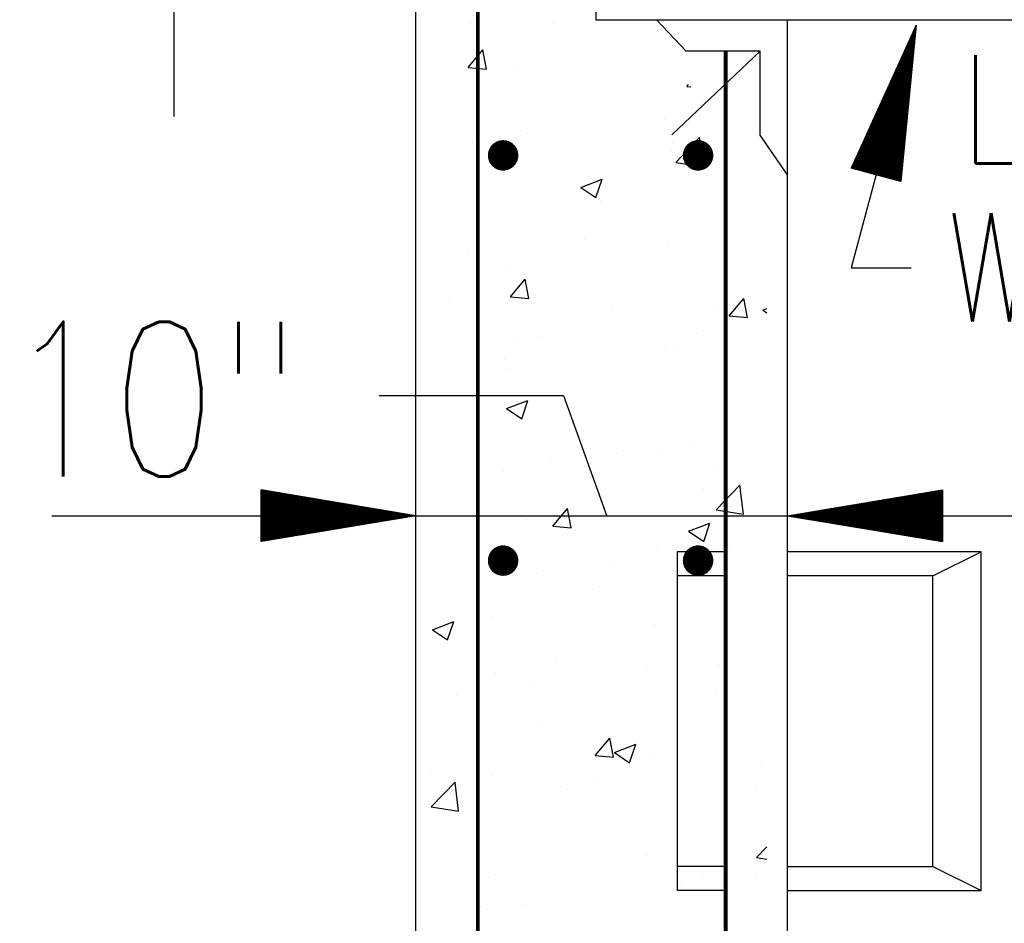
# Model space of a CAD drawing. Extents: x 0 to 7.6, y 0 to 9.85.
# Tile 7 of 39: x 3.52 to 4.15, y 2.9 to 3.49. Entities that reach past the tile are written whole.
import ezdxf

# ---------------------------------------------------------------- set-up
doc = ezdxf.new("R2010")
doc.units = 0
doc.header["$MEASUREMENT"] = 0
doc.layers.get('0').update_dxf_attribs({"color": 2, "linetype": 'CONTINUOUS'})
doc.layers.add('E-DETL', color=2, linetype='CONTINUOUS')
doc.layers.add('E-DETL-TEXT', color=3, linetype='CONTINUOUS')
doc.styles.add('ROMANS', font='ROMANS.SHX', dxfattribs={"width": 0.8})

# ---------------------------------------------------------------- blocks, each defined once
blk = doc.blocks.new('*X14')
at = {"color": 0}
for p, q in [((93.326, 73.633), (93.326, 73.633)), ((93.326, 73.615), (93.341, 73.631)), ((93.326, 73.597), (93.357, 73.628)), ((93.326, 73.58), (93.372, 73.626)), ((93.326, 73.562), (93.387, 73.623)), ((93.326, 73.544), (93.402, 73.621)), ((93.326, 73.527), (93.417, 73.618)), ((93.326, 73.509), (93.432, 73.616)), ((93.326, 73.491), (93.447, 73.613)), ((93.326, 73.474), (93.463, 73.611)), ((93.326, 73.456), (93.478, 73.608)), ((93.326, 73.438), (93.493, 73.606)), ((93.326, 73.421), (93.508, 73.603)), ((93.326, 73.403), (93.523, 73.6)), ((93.326, 73.385), (93.538, 73.598)), ((93.326, 73.368), (93.554, 73.595)), ((93.326, 73.35), (93.569, 73.593)), ((93.326, 73.332), (93.584, 73.59)), ((93.326, 73.315), (93.599, 73.588)), ((93.326, 73.297), (93.614, 73.585)), ((93.326, 73.279), (93.629, 73.583)), ((93.326, 73.261), (93.644, 73.58)), ((93.326, 73.244), (93.66, 73.578)), ((93.326, 73.226), (93.675, 73.575)), ((93.327, 73.21), (93.69, 73.573)), ((93.345, 73.21), (93.705, 73.57)), ((93.363, 73.21), (93.72, 73.568)), ((93.38, 73.21), (93.735, 73.565)), ((93.398, 73.21), (93.75, 73.563)), ((93.416, 73.21), (93.766, 73.56)), ((93.433, 73.21), (93.781, 73.558)), ((93.451, 73.21), (93.796, 73.555)), ((93.469, 73.21), (93.811, 73.552)), ((93.486, 73.21), (93.826, 73.55)), ((93.504, 73.21), (93.841, 73.547)), ((93.522, 73.21), (93.857, 73.545)), ((93.539, 73.21), (93.872, 73.542)), ((93.557, 73.21), (93.887, 73.54)), ((93.575, 73.21), (93.902, 73.537)), ((93.592, 73.21), (93.917, 73.535)), ((93.61, 73.21), (93.932, 73.532)), ((93.628, 73.21), (93.947, 73.53)), ((93.645, 73.21), (93.963, 73.527)), ((93.663, 73.21), (93.978, 73.525)), ((93.681, 73.21), (93.993, 73.522)), ((93.698, 73.21), (94.008, 73.52)), ((93.716, 73.21), (94.023, 73.517)), ((93.734, 73.21), (94.038, 73.515)), ((93.752, 73.21), (94.054, 73.512)), ((93.769, 73.21), (94.069, 73.51)), ((93.787, 73.21), (94.084, 73.507)), ((93.805, 73.21), (94.099, 73.505)), ((93.822, 73.21), (94.114, 73.502)), ((93.84, 73.21), (94.129, 73.499)), ((93.858, 73.21), (94.144, 73.497)), ((93.875, 73.21), (94.16, 73.494)), ((93.893, 73.21), (94.175, 73.492)), ((93.911, 73.21), (94.19, 73.489)), ((93.928, 73.21), (94.205, 73.487)), ((103.35, 73.21), (103.628, 73.488)), ((103.368, 73.21), (103.649, 73.491)), ((103.386, 73.21), (103.671, 73.495)), ((103.404, 73.21), (103.692, 73.498)), ((103.421, 73.21), (103.713, 73.502)), ((103.439, 73.21), (103.734, 73.505)), ((103.457, 73.21), (103.756, 73.509)), ((103.474, 73.21), (103.777, 73.513)), ((103.492, 73.21), (103.798, 73.516)), ((103.51, 73.21), (103.819, 73.52)), ((103.527, 73.21), (103.84, 73.523)), ((103.545, 73.21), (103.862, 73.527)), ((103.563, 73.21), (103.883, 73.53)), ((103.58, 73.21), (103.904, 73.534)), ((103.598, 73.21), (103.925, 73.537)), ((103.616, 73.21), (103.946, 73.541)), ((103.633, 73.21), (103.968, 73.544)), ((103.651, 73.21), (103.989, 73.548)), ((103.669, 73.21), (104.01, 73.551)), ((103.686, 73.21), (104.031, 73.555)), ((103.704, 73.21), (104.053, 73.559)), ((103.722, 73.21), (104.074, 73.562)), ((103.739, 73.21), (104.095, 73.566)), ((103.757, 73.21), (104.116, 73.569)), ((103.775, 73.21), (104.137, 73.573)), ((103.792, 73.21), (104.159, 73.576)), ((103.81, 73.21), (104.18, 73.58)), ((103.828, 73.21), (104.201, 73.583)), ((103.845, 73.21), (104.222, 73.587)), ((103.863, 73.21), (104.243, 73.59)), ((103.881, 73.21), (104.265, 73.594)), ((103.898, 73.21), (104.286, 73.597)), ((103.916, 73.21), (104.307, 73.601)), ((103.934, 73.21), (104.328, 73.604)), ((103.952, 73.21), (104.349, 73.608)), ((103.969, 73.21), (104.371, 73.612)), ((103.987, 73.21), (104.392, 73.615)), ((104.005, 73.21), (104.413, 73.619)), ((104.022, 73.21), (104.434, 73.622)), ((104.04, 73.21), (104.456, 73.626)), ((104.058, 73.21), (104.477, 73.629)), ((104.075, 73.21), (104.498, 73.633)), ((104.093, 73.21), (104.502, 73.619)), ((104.111, 73.21), (104.502, 73.601)), ((104.128, 73.21), (104.502, 73.583)), ((104.146, 73.21), (104.502, 73.566)), ((104.164, 73.21), (104.502, 73.548)), ((104.181, 73.21), (104.502, 73.53)), ((104.199, 73.21), (104.502, 73.513)), ((104.217, 73.21), (104.502, 73.495)), ((93.946, 73.21), (94.22, 73.484)), ((93.964, 73.21), (94.235, 73.482)), ((93.981, 73.21), (94.251, 73.479)), ((93.999, 73.21), (94.266, 73.477)), ((94.017, 73.21), (94.281, 73.474)), ((94.034, 73.21), (94.296, 73.472)), ((94.052, 73.21), (94.311, 73.469)), ((94.07, 73.21), (94.326, 73.467)), ((94.087, 73.21), (94.341, 73.464)), ((94.105, 73.21), (94.357, 73.462)), ((94.123, 73.21), (94.372, 73.459)), ((94.14, 73.21), (94.387, 73.457)), ((94.158, 73.21), (94.402, 73.454)), ((94.176, 73.21), (94.417, 73.451)), ((94.193, 73.21), (94.432, 73.449)), ((94.211, 73.21), (94.447, 73.446)), ((94.229, 73.21), (94.463, 73.444)), ((94.246, 73.21), (94.478, 73.441)), ((94.264, 73.21), (94.493, 73.439)), ((94.282, 73.21), (94.508, 73.436)), ((94.3, 73.21), (94.523, 73.434)), ((94.317, 73.21), (94.538, 73.431)), ((94.335, 73.21), (94.554, 73.429)), ((94.353, 73.21), (94.569, 73.426)), ((94.37, 73.21), (94.584, 73.424)), ((94.388, 73.21), (94.599, 73.421)), ((94.406, 73.21), (94.614, 73.419)), ((94.423, 73.21), (94.629, 73.416)), ((94.441, 73.21), (94.644, 73.414)), ((94.459, 73.21), (94.66, 73.411)), ((94.476, 73.21), (94.675, 73.409)), ((94.494, 73.21), (94.69, 73.406)), ((94.512, 73.21), (94.705, 73.403)), ((94.529, 73.21), (94.72, 73.401)), ((94.547, 73.21), (94.735, 73.398)), ((94.565, 73.21), (94.751, 73.396)), ((94.582, 73.21), (94.766, 73.393)), ((94.6, 73.21), (94.781, 73.391)), ((94.618, 73.21), (94.796, 73.388)), ((94.635, 73.21), (94.811, 73.386)), ((94.653, 73.21), (94.826, 73.383)), ((94.671, 73.21), (94.841, 73.381)), ((94.688, 73.21), (94.857, 73.378)), ((94.706, 73.21), (94.872, 73.376)), ((94.724, 73.21), (94.887, 73.373)), ((94.741, 73.21), (94.902, 73.371)), ((94.759, 73.21), (94.917, 73.368)), ((94.777, 73.21), (94.932, 73.366)), ((94.794, 73.21), (94.948, 73.363)), ((94.812, 73.21), (94.963, 73.361)), ((94.83, 73.21), (94.978, 73.358)), ((94.848, 73.21), (94.993, 73.356)), ((94.865, 73.21), (95.008, 73.353)), ((94.883, 73.21), (95.023, 73.35)), ((94.901, 73.21), (95.038, 73.348)), ((94.918, 73.21), (95.054, 73.345)), ((94.936, 73.21), (95.069, 73.343)), ((94.954, 73.21), (95.084, 73.34)), ((94.971, 73.21), (95.099, 73.338)), ((94.989, 73.21), (95.114, 73.335)), ((95.007, 73.21), (95.129, 73.333)), ((95.024, 73.21), (95.144, 73.33)), ((95.042, 73.21), (95.16, 73.328)), ((95.06, 73.21), (95.175, 73.325)), ((102.537, 73.21), (102.652, 73.325)), ((102.555, 73.21), (102.674, 73.329)), ((102.573, 73.21), (102.695, 73.332)), ((102.59, 73.21), (102.716, 73.336)), ((102.608, 73.21), (102.737, 73.339)), ((102.626, 73.21), (102.759, 73.343)), ((102.643, 73.21), (102.78, 73.346)), ((102.661, 73.21), (102.801, 73.35)), ((102.679, 73.21), (102.822, 73.353)), ((102.696, 73.21), (102.843, 73.357)), ((102.714, 73.21), (102.865, 73.361)), ((102.732, 73.21), (102.886, 73.364)), ((102.749, 73.21), (102.907, 73.368)), ((102.767, 73.21), (102.928, 73.371)), ((102.785, 73.21), (102.949, 73.375)), ((102.802, 73.21), (102.971, 73.378)), ((102.82, 73.21), (102.992, 73.382)), ((102.838, 73.21), (103.013, 73.385)), ((102.856, 73.21), (103.034, 73.389)), ((102.873, 73.21), (103.055, 73.392)), ((102.891, 73.21), (103.077, 73.396)), ((102.909, 73.21), (103.098, 73.399)), ((102.926, 73.21), (103.119, 73.403)), ((102.944, 73.21), (103.14, 73.407)), ((102.962, 73.21), (103.162, 73.41)), ((102.979, 73.21), (103.183, 73.414)), ((102.997, 73.21), (103.204, 73.417)), ((103.015, 73.21), (103.225, 73.421)), ((103.032, 73.21), (103.246, 73.424)), ((103.05, 73.21), (103.268, 73.428)), ((103.068, 73.21), (103.289, 73.431)), ((103.085, 73.21), (103.31, 73.435)), ((103.103, 73.21), (103.331, 73.438)), ((103.121, 73.21), (103.352, 73.442)), ((103.138, 73.21), (103.374, 73.445)), ((103.156, 73.21), (103.395, 73.449)), ((103.174, 73.21), (103.416, 73.452)), ((103.191, 73.21), (103.437, 73.456)), ((103.209, 73.21), (103.459, 73.46)), ((103.227, 73.21), (103.48, 73.463)), ((103.244, 73.21), (103.501, 73.467)), ((103.262, 73.21), (103.522, 73.47)), ((103.28, 73.21), (103.543, 73.474)), ((103.297, 73.21), (103.565, 73.477)), ((103.315, 73.21), (103.586, 73.481)), ((103.333, 73.21), (103.607, 73.484)), ((104.234, 73.21), (104.502, 73.477)), ((104.252, 73.21), (104.502, 73.46)), ((104.27, 73.21), (104.502, 73.442)), ((104.287, 73.21), (104.502, 73.424)), ((104.305, 73.21), (104.502, 73.407)), ((104.323, 73.21), (104.502, 73.389)), ((104.34, 73.21), (104.502, 73.371)), ((104.358, 73.21), (104.502, 73.354)), ((104.376, 73.21), (104.502, 73.336)), ((93.326, 73.208), (93.327, 73.21)), ((93.326, 73.191), (93.345, 73.21)), ((93.326, 73.173), (93.363, 73.21)), ((93.326, 73.155), (93.38, 73.21)), ((93.326, 73.138), (93.398, 73.21)), ((93.326, 73.12), (93.416, 73.21)), ((93.326, 73.102), (93.433, 73.21)), ((93.326, 73.085), (93.451, 73.21)), ((93.326, 73.067), (93.469, 73.21)), ((93.326, 73.049), (93.486, 73.21)), ((93.326, 73.032), (93.504, 73.21)), ((93.326, 73.014), (93.522, 73.21)), ((93.326, 72.996), (93.539, 73.21)), ((93.326, 72.979), (93.557, 73.21)), ((93.326, 72.961), (93.575, 73.21)), ((93.326, 72.943), (93.592, 73.21)), ((93.326, 72.926), (93.61, 73.21)), ((93.326, 72.908), (93.628, 73.21)), ((93.326, 72.89), (93.645, 73.21)), ((93.326, 72.873), (93.663, 73.21)), ((93.326, 72.855), (93.681, 73.21)), ((93.326, 72.837), (93.698, 73.21)), ((93.326, 72.82), (93.716, 73.21)), ((93.326, 72.802), (93.734, 73.21)), ((93.329, 72.787), (93.752, 73.21)), ((93.35, 72.791), (93.769, 73.21)), ((93.371, 72.794), (93.787, 73.21)), ((93.392, 72.798), (93.805, 73.21)), ((93.414, 72.801), (93.822, 73.21)), ((93.435, 72.805), (93.84, 73.21)), ((93.456, 72.808), (93.858, 73.21)), ((93.477, 72.812), (93.875, 73.21)), ((93.498, 72.816), (93.893, 73.21)), ((93.52, 72.819), (93.911, 73.21)), ((93.541, 72.823), (93.928, 73.21)), ((93.562, 72.826), (93.946, 73.21)), ((93.583, 72.83), (93.964, 73.21)), ((93.604, 72.833), (93.981, 73.21)), ((93.626, 72.837), (93.999, 73.21)), ((93.647, 72.84), (94.017, 73.21)), ((93.668, 72.844), (94.034, 73.21)), ((93.689, 72.847), (94.052, 73.21)), ((93.711, 72.851), (94.07, 73.21)), ((93.732, 72.854), (94.087, 73.21)), ((93.753, 72.858), (94.105, 73.21)), ((93.774, 72.861), (94.123, 73.21)), ((93.795, 72.865), (94.14, 73.21)), ((93.817, 72.869), (94.158, 73.21)), ((93.838, 72.872), (94.176, 73.21)), ((93.859, 72.876), (94.193, 73.21)), ((93.88, 72.879), (94.211, 73.21)), ((93.901, 72.883), (94.229, 73.21)), ((93.923, 72.886), (94.246, 73.21)), ((93.944, 72.89), (94.264, 73.21)), ((93.965, 72.893), (94.282, 73.21)), ((93.986, 72.897), (94.3, 73.21)), ((94.008, 72.9), (94.317, 73.21)), ((94.029, 72.904), (94.335, 73.21)), ((94.05, 72.907), (94.353, 73.21)), ((94.071, 72.911), (94.37, 73.21)), ((94.092, 72.915), (94.388, 73.21)), ((94.114, 72.918), (94.406, 73.21)), ((94.135, 72.922), (94.423, 73.21)), ((94.156, 72.925), (94.441, 73.21)), ((94.177, 72.929), (94.459, 73.21)), ((94.198, 72.932), (94.476, 73.21)), ((94.22, 72.936), (94.494, 73.21)), ((94.241, 72.939), (94.512, 73.21)), ((94.262, 72.943), (94.529, 73.21)), ((94.283, 72.946), (94.547, 73.21)), ((94.304, 72.95), (94.565, 73.21)), ((94.326, 72.953), (94.582, 73.21)), ((94.347, 72.957), (94.6, 73.21)), ((94.368, 72.96), (94.618, 73.21)), ((94.389, 72.964), (94.635, 73.21)), ((94.411, 72.968), (94.653, 73.21)), ((94.432, 72.971), (94.671, 73.21)), ((94.453, 72.975), (94.688, 73.21)), ((94.474, 72.978), (94.706, 73.21)), ((94.495, 72.982), (94.724, 73.21)), ((94.517, 72.985), (94.741, 73.21)), ((94.538, 72.989), (94.759, 73.21)), ((94.559, 72.992), (94.777, 73.21)), ((94.58, 72.996), (94.794, 73.21)), ((94.601, 72.999), (94.812, 73.21)), ((94.623, 73.003), (94.83, 73.21)), ((94.644, 73.006), (94.848, 73.21)), ((94.665, 73.01), (94.865, 73.21)), ((94.686, 73.014), (94.883, 73.21)), ((94.708, 73.017), (94.901, 73.21)), ((94.729, 73.021), (94.918, 73.21)), ((94.75, 73.024), (94.936, 73.21)), ((94.771, 73.028), (94.954, 73.21)), ((94.792, 73.031), (94.971, 73.21)), ((94.814, 73.035), (94.989, 73.21)), ((94.835, 73.038), (95.007, 73.21)), ((94.856, 73.042), (95.024, 73.21)), ((94.877, 73.045), (95.042, 73.21)), ((94.898, 73.049), (95.06, 73.21)), ((94.92, 73.052), (95.077, 73.21)), ((94.941, 73.056), (95.095, 73.21)), ((94.962, 73.059), (95.113, 73.21)), ((94.983, 73.063), (95.13, 73.21)), ((95.005, 73.067), (95.148, 73.21)), ((95.026, 73.07), (95.166, 73.21)), ((95.047, 73.074), (95.183, 73.21)), ((95.068, 73.077), (95.201, 73.21)), ((95.077, 73.21), (95.19, 73.323)), ((95.089, 73.081), (95.219, 73.21)), ((95.095, 73.21), (95.205, 73.32)), ((95.111, 73.084), (95.236, 73.21)), ((95.113, 73.21), (95.22, 73.318)), ((95.13, 73.21), (95.235, 73.315)), ((95.132, 73.088), (95.254, 73.21)), ((95.148, 73.21), (95.251, 73.313)), ((95.153, 73.091), (95.272, 73.21)), ((95.166, 73.21), (95.266, 73.31)), ((95.174, 73.095), (95.289, 73.21)), ((95.183, 73.21), (95.281, 73.308)), ((95.195, 73.098), (95.307, 73.21)), ((95.201, 73.21), (95.296, 73.305)), ((95.217, 73.102), (95.325, 73.21)), ((95.219, 73.21), (95.311, 73.302)), ((95.236, 73.21), (95.326, 73.3)), ((95.238, 73.105), (95.343, 73.21)), ((95.254, 73.21), (95.341, 73.297)), ((95.259, 73.109), (95.36, 73.21)), ((95.272, 73.21), (95.357, 73.295)), ((95.28, 73.113), (95.378, 73.21)), ((95.289, 73.21), (95.372, 73.292)), ((95.302, 73.116), (95.396, 73.21)), ((95.307, 73.21), (95.387, 73.29)), ((95.323, 73.12), (95.413, 73.21)), ((95.325, 73.21), (95.402, 73.287)), ((95.343, 73.21), (95.417, 73.285)), ((95.344, 73.123), (95.431, 73.21)), ((95.36, 73.21), (95.432, 73.282)), ((95.365, 73.127), (95.449, 73.21)), ((95.378, 73.21), (95.448, 73.28)), ((95.386, 73.13), (95.466, 73.21)), ((95.396, 73.21), (95.463, 73.277)), ((95.408, 73.134), (95.484, 73.21)), ((95.413, 73.21), (95.478, 73.275)), ((95.429, 73.137), (95.502, 73.21)), ((95.431, 73.21), (95.493, 73.272)), ((95.449, 73.21), (95.508, 73.27)), ((95.45, 73.141), (95.519, 73.21)), ((95.466, 73.21), (95.523, 73.267)), ((95.471, 73.144), (95.537, 73.21)), ((95.484, 73.21), (95.538, 73.265)), ((95.492, 73.148), (95.555, 73.21)), ((95.502, 73.21), (95.554, 73.262)), ((95.514, 73.151), (95.572, 73.21)), ((95.519, 73.21), (95.569, 73.26)), ((95.535, 73.155), (95.59, 73.21)), ((95.537, 73.21), (95.584, 73.257)), ((95.555, 73.21), (95.599, 73.254)), ((95.556, 73.158), (95.608, 73.21)), ((95.572, 73.21), (95.614, 73.252)), ((95.577, 73.162), (95.625, 73.21)), ((95.59, 73.21), (95.629, 73.249)), ((95.599, 73.166), (95.643, 73.21)), ((95.608, 73.21), (95.645, 73.247)), ((95.62, 73.169), (95.661, 73.21)), ((95.625, 73.21), (95.66, 73.244)), ((95.641, 73.173), (95.678, 73.21)), ((95.643, 73.21), (95.675, 73.242)), ((95.661, 73.21), (95.69, 73.239)), ((95.662, 73.176), (95.696, 73.21)), ((95.678, 73.21), (95.705, 73.237)), ((95.683, 73.18), (95.714, 73.21)), ((95.696, 73.21), (95.72, 73.234)), ((95.705, 73.183), (95.731, 73.21)), ((95.714, 73.21), (95.735, 73.232)), ((95.726, 73.187), (95.749, 73.21)), ((95.731, 73.21), (95.751, 73.229)), ((95.747, 73.19), (95.767, 73.21)), ((95.749, 73.21), (95.766, 73.227)), ((95.767, 73.21), (95.781, 73.224)), ((95.768, 73.194), (95.784, 73.21)), ((95.784, 73.21), (95.796, 73.222)), ((95.789, 73.197), (95.802, 73.21)), ((95.802, 73.21), (95.811, 73.219)), ((95.811, 73.201), (95.82, 73.21)), ((95.82, 73.21), (95.826, 73.217)), ((95.832, 73.204), (95.837, 73.21)), ((95.837, 73.21), (95.842, 73.214)), ((95.853, 73.208), (95.855, 73.21)), ((95.855, 73.21), (95.857, 73.212)), ((101.97, 73.209), (101.972, 73.21)), ((101.972, 73.21), (101.974, 73.212)), ((101.985, 73.206), (101.989, 73.21)), ((101.989, 73.21), (101.995, 73.216)), ((102.001, 73.204), (102.007, 73.21)), ((102.007, 73.21), (102.016, 73.219)), ((102.016, 73.201), (102.025, 73.21)), ((102.025, 73.21), (102.037, 73.223)), ((102.031, 73.199), (102.042, 73.21)), ((102.042, 73.21), (102.058, 73.226)), ((102.046, 73.196), (102.06, 73.21)), ((102.06, 73.21), (102.08, 73.23)), ((102.061, 73.193), (102.078, 73.21)), ((102.076, 73.191), (102.095, 73.21)), ((102.078, 73.21), (102.101, 73.233)), ((102.091, 73.188), (102.113, 73.21)), ((102.095, 73.21), (102.122, 73.237)), ((102.107, 73.186), (102.131, 73.21)), ((102.113, 73.21), (102.143, 73.24)), ((102.122, 73.183), (102.148, 73.21)), ((102.131, 73.21), (102.165, 73.244)), ((102.137, 73.181), (102.166, 73.21)), ((102.148, 73.21), (102.186, 73.247)), ((102.152, 73.178), (102.184, 73.21)), ((102.166, 73.21), (102.207, 73.251)), ((102.167, 73.176), (102.201, 73.21)), ((102.182, 73.173), (102.219, 73.21)), ((102.184, 73.21), (102.228, 73.254)), ((102.197, 73.171), (102.237, 73.21)), ((102.201, 73.21), (102.249, 73.258)), ((102.213, 73.168), (102.254, 73.21)), ((102.219, 73.21), (102.271, 73.262)), ((102.228, 73.166), (102.272, 73.21)), ((102.237, 73.21), (102.292, 73.265)), ((102.243, 73.163), (102.29, 73.21)), ((102.254, 73.21), (102.313, 73.269)), ((102.258, 73.161), (102.308, 73.21)), ((102.272, 73.21), (102.334, 73.272)), ((102.273, 73.158), (102.325, 73.21)), ((102.288, 73.156), (102.343, 73.21)), ((102.29, 73.21), (102.355, 73.276)), ((102.304, 73.153), (102.361, 73.21)), ((102.308, 73.21), (102.377, 73.279)), ((102.319, 73.151), (102.378, 73.21)), ((102.325, 73.21), (102.398, 73.283)), ((102.334, 73.148), (102.396, 73.21)), ((102.343, 73.21), (102.419, 73.286)), ((102.349, 73.145), (102.414, 73.21)), ((102.361, 73.21), (102.44, 73.29)), ((102.364, 73.143), (102.431, 73.21)), ((102.378, 73.21), (102.462, 73.293)), ((102.379, 73.14), (102.449, 73.21)), ((102.394, 73.138), (102.467, 73.21)), ((102.396, 73.21), (102.483, 73.297)), ((102.41, 73.135), (102.484, 73.21)), ((102.414, 73.21), (102.504, 73.3)), ((102.425, 73.133), (102.502, 73.21)), ((102.431, 73.21), (102.525, 73.304)), ((102.44, 73.13), (102.52, 73.21)), ((102.449, 73.21), (102.546, 73.308)), ((102.455, 73.128), (102.537, 73.21)), ((102.467, 73.21), (102.568, 73.311)), ((102.47, 73.125), (102.555, 73.21)), ((102.484, 73.21), (102.589, 73.315)), ((102.485, 73.123), (102.573, 73.21)), ((102.501, 73.12), (102.59, 73.21)), ((102.502, 73.21), (102.61, 73.318)), ((102.516, 73.118), (102.608, 73.21)), ((102.52, 73.21), (102.631, 73.322)), ((102.531, 73.115), (102.626, 73.21)), ((102.546, 73.113), (102.643, 73.21)), ((102.561, 73.11), (102.661, 73.21)), ((102.576, 73.108), (102.679, 73.21)), ((102.591, 73.105), (102.696, 73.21)), ((102.607, 73.103), (102.714, 73.21)), ((102.622, 73.1), (102.732, 73.21)), ((102.637, 73.098), (102.749, 73.21)), ((102.652, 73.095), (102.767, 73.21)), ((102.667, 73.092), (102.785, 73.21)), ((102.682, 73.09), (102.802, 73.21)), ((102.698, 73.087), (102.82, 73.21)), ((102.713, 73.085), (102.838, 73.21)), ((102.728, 73.082), (102.856, 73.21)), ((102.743, 73.08), (102.873, 73.21)), ((102.758, 73.077), (102.891, 73.21)), ((102.773, 73.075), (102.909, 73.21)), ((102.788, 73.072), (102.926, 73.21)), ((102.804, 73.07), (102.944, 73.21)), ((102.819, 73.067), (102.962, 73.21)), ((102.834, 73.065), (102.979, 73.21)), ((102.849, 73.062), (102.997, 73.21)), ((102.864, 73.06), (103.015, 73.21)), ((102.879, 73.057), (103.032, 73.21)), ((102.894, 73.055), (103.05, 73.21)), ((102.91, 73.052), (103.068, 73.21)), ((102.925, 73.05), (103.085, 73.21)), ((102.94, 73.047), (103.103, 73.21)), ((102.955, 73.044), (103.121, 73.21)), ((102.97, 73.042), (103.138, 73.21)), ((102.985, 73.039), (103.156, 73.21)), ((103.001, 73.037), (103.174, 73.21)), ((103.016, 73.034), (103.191, 73.21)), ((103.031, 73.032), (103.209, 73.21)), ((103.046, 73.029), (103.227, 73.21)), ((103.061, 73.027), (103.244, 73.21)), ((103.076, 73.024), (103.262, 73.21)), ((103.091, 73.022), (103.28, 73.21)), ((103.107, 73.019), (103.297, 73.21)), ((103.122, 73.017), (103.315, 73.21)), ((103.137, 73.014), (103.333, 73.21)), ((103.152, 73.012), (103.35, 73.21)), ((103.167, 73.009), (103.368, 73.21)), ((103.182, 73.007), (103.386, 73.21)), ((103.198, 73.004), (103.404, 73.21)), ((103.213, 73.002), (103.421, 73.21)), ((103.228, 72.999), (103.439, 73.21)), ((103.243, 72.996), (103.457, 73.21)), ((103.258, 72.994), (103.474, 73.21)), ((103.273, 72.991), (103.492, 73.21)), ((103.288, 72.989), (103.51, 73.21)), ((103.304, 72.986), (103.527, 73.21)), ((103.319, 72.984), (103.545, 73.21)), ((103.334, 72.981), (103.563, 73.21)), ((103.349, 72.979), (103.58, 73.21)), ((103.364, 72.976), (103.598, 73.21)), ((103.379, 72.974), (103.616, 73.21)), ((103.395, 72.971), (103.633, 73.21)), ((103.41, 72.969), (103.651, 73.21)), ((103.425, 72.966), (103.669, 73.21)), ((103.44, 72.964), (103.686, 73.21)), ((103.455, 72.961), (103.704, 73.21)), ((103.47, 72.959), (103.722, 73.21)), ((103.485, 72.956), (103.739, 73.21)), ((103.501, 72.954), (103.757, 73.21)), ((103.516, 72.951), (103.775, 73.21)), ((103.531, 72.949), (103.792, 73.21)), ((103.546, 72.946), (103.81, 73.21)), ((103.561, 72.943), (103.828, 73.21)), ((103.576, 72.941), (103.845, 73.21)), ((103.591, 72.938), (103.863, 73.21)), ((103.607, 72.936), (103.881, 73.21)), ((103.622, 72.933), (103.898, 73.21)), ((103.637, 72.931), (103.916, 73.21)), ((103.652, 72.928), (103.934, 73.21)), ((103.667, 72.926), (103.952, 73.21)), ((103.682, 72.923), (103.969, 73.21)), ((103.698, 72.921), (103.987, 73.21)), ((103.713, 72.918), (104.005, 73.21)), ((103.728, 72.916), (104.022, 73.21)), ((103.743, 72.913), (104.04, 73.21)), ((103.758, 72.911), (104.058, 73.21)), ((103.773, 72.908), (104.075, 73.21)), ((103.788, 72.906), (104.093, 73.21)), ((103.804, 72.903), (104.111, 73.21)), ((103.819, 72.901), (104.128, 73.21)), ((103.834, 72.898), (104.146, 73.21)), ((103.849, 72.895), (104.164, 73.21)), ((103.864, 72.893), (104.181, 73.21)), ((103.879, 72.89), (104.199, 73.21)), ((103.895, 72.888), (104.217, 73.21)), ((103.91, 72.885), (104.234, 73.21)), ((103.925, 72.883), (104.252, 73.21)), ((103.94, 72.88), (104.27, 73.21)), ((103.955, 72.878), (104.287, 73.21)), ((103.97, 72.875), (104.305, 73.21)), ((103.985, 72.873), (104.323, 73.21)), ((104.001, 72.87), (104.34, 73.21)), ((104.016, 72.868), (104.358, 73.21)), ((104.031, 72.865), (104.376, 73.21)), ((104.046, 72.863), (104.393, 73.21)), ((104.061, 72.86), (104.411, 73.21)), ((104.076, 72.858), (104.429, 73.21)), ((104.092, 72.855), (104.447, 73.21)), ((104.107, 72.853), (104.464, 73.21)), ((104.122, 72.85), (104.482, 73.21)), ((104.137, 72.847), (104.5, 73.21)), ((104.152, 72.845), (104.502, 73.194)), ((104.167, 72.842), (104.502, 73.177)), ((104.393, 73.21), (104.502, 73.318)), ((104.411, 73.21), (104.502, 73.301)), ((104.429, 73.21), (104.502, 73.283)), ((104.447, 73.21), (104.502, 73.265)), ((104.464, 73.21), (104.502, 73.248)), ((104.482, 73.21), (104.502, 73.23)), ((104.5, 73.21), (104.502, 73.212)), ((104.182, 72.84), (104.502, 73.159)), ((104.198, 72.837), (104.502, 73.141)), ((104.213, 72.835), (104.502, 73.124)), ((104.228, 72.832), (104.502, 73.106)), ((104.243, 72.83), (104.502, 73.088)), ((104.258, 72.827), (104.502, 73.071)), ((104.273, 72.825), (104.502, 73.053)), ((104.288, 72.822), (104.502, 73.035)), ((104.304, 72.82), (104.502, 73.018)), ((104.319, 72.817), (104.502, 73)), ((104.334, 72.815), (104.502, 72.982)), ((104.349, 72.812), (104.502, 72.965)), ((104.364, 72.81), (104.502, 72.947)), ((104.379, 72.807), (104.502, 72.929)), ((104.395, 72.805), (104.502, 72.912)), ((104.41, 72.802), (104.502, 72.894)), ((104.425, 72.8), (104.502, 72.876)), ((104.44, 72.797), (104.502, 72.859)), ((104.455, 72.794), (104.502, 72.841)), ((104.47, 72.792), (104.502, 72.823)), ((104.485, 72.789), (104.502, 72.806)), ((104.501, 72.787), (104.502, 72.788))]:
    blk.add_line(p, q, dxfattribs=at)
blk = doc.blocks.new('*X15')
at = {"color": 0}
for p, q in [((104.064, 81.242), (104.066, 81.245)), ((104.066, 81.245), (104.068, 81.246)), ((103.976, 81.048), (104.028, 81.1)), ((103.99, 81.08), (104.034, 81.124)), ((104.005, 81.113), (104.041, 81.148)), ((104.015, 81.051), (104.053, 81.089)), ((104.02, 81.145), (104.047, 81.172)), ((104.021, 81.076), (104.055, 81.109)), ((104.028, 81.1), (104.056, 81.128)), ((104.034, 81.124), (104.058, 81.148)), ((104.035, 81.177), (104.054, 81.196)), ((104.041, 81.148), (104.06, 81.168)), ((104.047, 81.172), (104.062, 81.187)), ((104.049, 81.21), (104.06, 81.22)), ((104.054, 81.196), (104.064, 81.207)), ((104.06, 81.22), (104.066, 81.226)), ((103.873, 80.821), (103.982, 80.931)), ((103.887, 80.853), (103.989, 80.955)), ((103.902, 80.886), (103.995, 80.979)), ((103.917, 80.918), (104.002, 81.003)), ((103.931, 80.951), (104.008, 81.027)), ((103.946, 80.983), (104.015, 81.051)), ((103.961, 81.015), (104.021, 81.076)), ((103.963, 80.858), (104.038, 80.933)), ((103.97, 80.883), (104.039, 80.952)), ((103.976, 80.907), (104.041, 80.972)), ((103.982, 80.931), (104.043, 80.991)), ((103.989, 80.955), (104.045, 81.011)), ((103.995, 80.979), (104.047, 81.031)), ((104.002, 81.003), (104.049, 81.05)), ((104.008, 81.027), (104.051, 81.07)), ((103.769, 80.594), (103.937, 80.762)), ((103.784, 80.626), (103.944, 80.786)), ((103.799, 80.659), (103.95, 80.81)), ((103.814, 80.691), (103.957, 80.834)), ((103.828, 80.724), (103.963, 80.858)), ((103.843, 80.756), (103.97, 80.883)), ((103.858, 80.788), (103.976, 80.907)), ((103.905, 80.641), (104.02, 80.757)), ((103.911, 80.665), (104.022, 80.776)), ((103.918, 80.689), (104.024, 80.796)), ((103.924, 80.714), (104.026, 80.815)), ((103.931, 80.738), (104.028, 80.835)), ((103.937, 80.762), (104.03, 80.855)), ((103.944, 80.786), (104.032, 80.874)), ((103.95, 80.81), (104.034, 80.894)), ((103.957, 80.834), (104.036, 80.913)), ((103.666, 80.367), (103.892, 80.593)), ((103.681, 80.4), (103.898, 80.617)), ((103.696, 80.432), (103.905, 80.641)), ((103.71, 80.464), (103.911, 80.665)), ((103.725, 80.497), (103.918, 80.689)), ((103.74, 80.529), (103.924, 80.714)), ((103.755, 80.562), (103.931, 80.738)), ((103.853, 80.448), (104.005, 80.6)), ((103.86, 80.472), (104.007, 80.62)), ((103.866, 80.496), (104.009, 80.639)), ((103.873, 80.52), (104.011, 80.659)), ((103.879, 80.545), (104.013, 80.678)), ((103.886, 80.569), (104.015, 80.698)), ((103.892, 80.593), (104.017, 80.718)), ((103.898, 80.617), (104.019, 80.737)), ((103.578, 80.173), (103.853, 80.448)), ((103.593, 80.205), (103.86, 80.472)), ((103.607, 80.237), (103.866, 80.496)), ((103.622, 80.27), (103.873, 80.52)), ((103.637, 80.302), (103.879, 80.545)), ((103.652, 80.335), (103.886, 80.569)), ((103.802, 80.255), (103.99, 80.444)), ((103.808, 80.279), (103.992, 80.463)), ((103.815, 80.303), (103.994, 80.483)), ((103.821, 80.327), (103.996, 80.502)), ((103.827, 80.351), (103.998, 80.522)), ((103.834, 80.376), (104, 80.541)), ((103.84, 80.4), (104.002, 80.561)), ((103.847, 80.424), (104.003, 80.581)), ((103.475, 79.946), (103.808, 80.279)), ((103.489, 79.978), (103.815, 80.303)), ((103.504, 80.011), (103.821, 80.327)), ((103.519, 80.043), (103.827, 80.351)), ((103.534, 80.075), (103.834, 80.376)), ((103.548, 80.108), (103.84, 80.4)), ((103.563, 80.14), (103.847, 80.424)), ((103.75, 80.062), (103.975, 80.287)), ((103.756, 80.086), (103.977, 80.307)), ((103.763, 80.11), (103.979, 80.326)), ((103.769, 80.134), (103.981, 80.346)), ((103.776, 80.158), (103.983, 80.365)), ((103.782, 80.183), (103.985, 80.385)), ((103.789, 80.207), (103.986, 80.404)), ((103.795, 80.231), (103.988, 80.424)), ((103.372, 79.719), (103.763, 80.11)), ((103.386, 79.751), (103.769, 80.134)), ((103.401, 79.784), (103.776, 80.158)), ((103.416, 79.816), (103.782, 80.183)), ((103.431, 79.849), (103.789, 80.207)), ((103.445, 79.881), (103.795, 80.231)), ((103.46, 79.913), (103.802, 80.255)), ((103.692, 79.845), (103.958, 80.111)), ((103.698, 79.869), (103.96, 80.13)), ((103.705, 79.893), (103.962, 80.15)), ((103.711, 79.917), (103.964, 80.17)), ((103.718, 79.941), (103.966, 80.189)), ((103.724, 79.965), (103.968, 80.209)), ((103.731, 79.989), (103.969, 80.228)), ((103.737, 80.014), (103.971, 80.248)), ((103.743, 80.038), (103.973, 80.267)), ((103.283, 79.524), (103.724, 79.965)), ((103.298, 79.557), (103.731, 79.989)), ((103.313, 79.589), (103.737, 80.014)), ((103.327, 79.622), (103.743, 80.038)), ((103.342, 79.654), (103.75, 80.062)), ((103.357, 79.687), (103.756, 80.086)), ((103.64, 79.651), (103.943, 79.954)), ((103.647, 79.676), (103.945, 79.974)), ((103.653, 79.7), (103.947, 79.993)), ((103.659, 79.724), (103.949, 80.013)), ((103.666, 79.748), (103.951, 80.033)), ((103.672, 79.772), (103.952, 80.052)), ((103.679, 79.796), (103.954, 80.072)), ((103.685, 79.82), (103.956, 80.091)), ((103.18, 79.298), (103.679, 79.796)), ((103.195, 79.33), (103.685, 79.82)), ((103.21, 79.362), (103.692, 79.845)), ((103.224, 79.395), (103.698, 79.869)), ((103.239, 79.427), (103.705, 79.893)), ((103.254, 79.46), (103.711, 79.917)), ((103.269, 79.492), (103.718, 79.941)), ((103.588, 79.458), (103.928, 79.798)), ((103.595, 79.483), (103.93, 79.817)), ((103.601, 79.507), (103.932, 79.837)), ((103.608, 79.531), (103.933, 79.856)), ((103.614, 79.555), (103.935, 79.876)), ((103.621, 79.579), (103.937, 79.896)), ((103.627, 79.603), (103.939, 79.915)), ((103.634, 79.627), (103.941, 79.935)), ((103.077, 79.071), (103.634, 79.627)), ((103.092, 79.103), (103.64, 79.651)), ((103.106, 79.136), (103.647, 79.676)), ((103.121, 79.168), (103.653, 79.7)), ((103.136, 79.2), (103.659, 79.724)), ((103.151, 79.233), (103.666, 79.748)), ((103.165, 79.265), (103.672, 79.772)), ((103.537, 79.265), (103.913, 79.641)), ((103.543, 79.289), (103.915, 79.661)), ((103.55, 79.314), (103.916, 79.68)), ((103.556, 79.338), (103.918, 79.7)), ((103.563, 79.362), (103.92, 79.72)), ((103.569, 79.386), (103.922, 79.739)), ((103.575, 79.41), (103.924, 79.759)), ((103.582, 79.434), (103.926, 79.778)), ((103.003, 78.909), (103.601, 79.507)), ((103.016, 78.904), (103.595, 79.483)), ((103.018, 78.941), (103.608, 79.531)), ((103.033, 78.973), (103.614, 79.555)), ((103.048, 79.006), (103.621, 79.579)), ((103.062, 79.038), (103.627, 79.603)), ((103.479, 79.048), (103.896, 79.465)), ((103.485, 79.072), (103.898, 79.485)), ((103.492, 79.096), (103.899, 79.504)), ((103.498, 79.12), (103.901, 79.524)), ((103.504, 79.145), (103.903, 79.543)), ((103.511, 79.169), (103.905, 79.563)), ((103.517, 79.193), (103.907, 79.583)), ((103.524, 79.217), (103.909, 79.602)), ((103.53, 79.241), (103.911, 79.622)), ((103.03, 78.9), (103.588, 79.458)), ((103.044, 78.896), (103.582, 79.434)), ((103.058, 78.893), (103.575, 79.41)), ((103.072, 78.889), (103.569, 79.386)), ((103.086, 78.885), (103.563, 79.362)), ((103.1, 78.881), (103.556, 79.338)), ((103.114, 78.878), (103.55, 79.314)), ((103.427, 78.855), (103.881, 79.309)), ((103.433, 78.879), (103.882, 79.328)), ((103.44, 78.903), (103.884, 79.348)), ((103.446, 78.927), (103.886, 79.367)), ((103.453, 78.952), (103.888, 79.387)), ((103.459, 78.976), (103.89, 79.406)), ((103.466, 79), (103.892, 79.426)), ((103.472, 79.024), (103.894, 79.446)), ((103.128, 78.874), (103.543, 79.289)), ((103.142, 78.87), (103.537, 79.265)), ((103.156, 78.866), (103.53, 79.241)), ((103.169, 78.863), (103.524, 79.217)), ((103.183, 78.859), (103.517, 79.193)), ((103.197, 78.855), (103.511, 79.169)), ((103.211, 78.851), (103.504, 79.145)), ((103.414, 78.807), (103.877, 79.269)), ((103.42, 78.831), (103.879, 79.289)), ((103.42, 78.796), (103.875, 79.25)), ((103.434, 78.792), (103.873, 79.23)), ((103.448, 78.788), (103.871, 79.211)), ((103.462, 78.784), (103.869, 79.191)), ((103.476, 78.781), (103.867, 79.172)), ((103.49, 78.777), (103.865, 79.152)), ((103.225, 78.848), (103.498, 79.12)), ((103.239, 78.844), (103.492, 79.096)), ((103.253, 78.84), (103.485, 79.072)), ((103.267, 78.837), (103.479, 79.048)), ((103.281, 78.833), (103.472, 79.024)), ((103.295, 78.829), (103.466, 79)), ((103.504, 78.773), (103.863, 79.132)), ((103.518, 78.769), (103.862, 79.113)), ((103.532, 78.766), (103.86, 79.093)), ((103.546, 78.762), (103.858, 79.074)), ((103.56, 78.758), (103.856, 79.054)), ((103.574, 78.754), (103.854, 79.035)), ((103.588, 78.751), (103.852, 79.015)), ((103.602, 78.747), (103.85, 78.995)), ((103.309, 78.825), (103.459, 78.976)), ((103.323, 78.822), (103.453, 78.952)), ((103.337, 78.818), (103.446, 78.927)), ((103.351, 78.814), (103.44, 78.903)), ((103.365, 78.81), (103.433, 78.879)), ((103.379, 78.807), (103.427, 78.855)), ((103.393, 78.803), (103.42, 78.831)), ((103.616, 78.743), (103.848, 78.976)), ((103.63, 78.74), (103.846, 78.956)), ((103.644, 78.736), (103.845, 78.937)), ((103.658, 78.732), (103.843, 78.917)), ((103.672, 78.728), (103.841, 78.898)), ((103.685, 78.725), (103.839, 78.878)), ((103.699, 78.721), (103.837, 78.858)), ((103.713, 78.717), (103.835, 78.839)), ((103.727, 78.713), (103.833, 78.819)), ((103.407, 78.799), (103.414, 78.807)), ((103.741, 78.71), (103.831, 78.8)), ((103.755, 78.706), (103.829, 78.78)), ((103.769, 78.702), (103.828, 78.761)), ((103.783, 78.698), (103.826, 78.741)), ((103.797, 78.695), (103.824, 78.721)), ((103.811, 78.691), (103.822, 78.702))]:
    blk.add_line(p, q, dxfattribs=at)
blk = doc.blocks.new('*X23')
at = {"color": 0}
for p, q in [((96.761, 88.472), (96.761, 88.472)), ((98.115, 88.47), (98.115, 88.47)), ((96.724, 87.745), (96.965, 88.032)), ((97.023, 87.718), (96.965, 88.032)), ((96.724, 87.745), (97.023, 87.718)), ((97.537, 87.786), (97.537, 87.786)), ((100.31, 87.431), (100.337, 87.462)), ((100.31, 87.431), (100.373, 87.425)), ((100.605, 87.164), (100.605, 87.164)), ((99.945, 86.912), (99.945, 86.912)), ((97.689, 86.664), (97.689, 86.664)), ((98.051, 86.663), (98.051, 86.663)), ((100.128, 86.188), (100.518, 86.594)), ((100.573, 86.119), (100.518, 86.594)), ((96.799, 86.498), (96.799, 86.498)), ((97.381, 86.489), (97.381, 86.489)), ((100.073, 86.496), (100.073, 86.496)), ((100.05, 86.376), (100.05, 86.376)), ((97.477, 86.121), (97.477, 86.121)), ((100.128, 86.188), (100.573, 86.119)), ((98.57, 85.777), (98.92, 85.911)), ((98.57, 85.777), (98.818, 85.609)), ((98.819, 85.609), (98.92, 85.911)), ((98.887, 85.566), (98.887, 85.566)), ((98.629, 84.94), (98.629, 84.94)), ((100.013, 84.831), (100.013, 84.831)), ((96.736, 84.691), (96.736, 84.691)), ((97.416, 84.457), (97.416, 84.457)), ((97.418, 83.984), (97.659, 84.271)), ((97.717, 83.957), (97.659, 84.271)), ((97.418, 83.984), (97.717, 83.958)), ((96.407, 83.934), (96.407, 83.934)), ((99.076, 83.821), (99.076, 83.821)), ((101.004, 83.67), (101.245, 83.957)), ((101.303, 83.644), (101.245, 83.957)), ((100.796, 83.816), (100.796, 83.816)), ((101.004, 83.67), (101.303, 83.644)), ((101.554, 83.764), (101.622, 83.79)), ((101.554, 83.764), (101.622, 83.718)), ((100.472, 83.384), (100.472, 83.384)), ((97.461, 83.263), (97.461, 83.263)), ((97.881, 83.316), (97.881, 83.316)), ((99.952, 83.167), (99.952, 83.167)), ((100.13, 83.15), (100.13, 83.15)), ((97.314, 82.968), (97.314, 82.968)), ((97.355, 82.792), (97.355, 82.792)), ((97.353, 82.151), (97.703, 82.285)), ((97.602, 81.983), (97.703, 82.285)), ((97.353, 82.151), (97.602, 81.983)), ((100.408, 81.577), (100.408, 81.577)), ((99.156, 81.412), (99.156, 81.412)), ((99.891, 81.503), (99.891, 81.503)), ((98.081, 81.28), (98.081, 81.28)), ((97.294, 81.128), (97.294, 81.128)), ((100.751, 81.167), (100.751, 81.167)), ((100.59, 80.833), (100.59, 80.833)), ((100.791, 80.49), (101.181, 80.896)), ((101.236, 80.421), (101.181, 80.896)), ((98.111, 80.223), (98.353, 80.51)), ((98.41, 80.196), (98.353, 80.51)), ((100.791, 80.49), (101.236, 80.421)), ((97.674, 80.332), (97.674, 80.332)), ((100.338, 80.138), (100.688, 80.272)), ((100.587, 79.97), (100.688, 80.272)), ((98.111, 80.223), (98.41, 80.197)), ((100.338, 80.138), (100.586, 79.97)), ((99.83, 79.838), (99.83, 79.838)), ((100.986, 79.854), (100.986, 79.854)), ((97.233, 79.463), (97.233, 79.463)), ((99.093, 79.605), (99.093, 79.605)), ((97.841, 79.44), (97.841, 79.44)), ((98.872, 79.235), (98.872, 79.235)), ((96.137, 78.525), (96.487, 78.66)), ((96.385, 78.357), (96.487, 78.66)), ((97.108, 78.725), (97.108, 78.725)), ((96.137, 78.525), (96.385, 78.357)), ((99.777, 78.612), (99.777, 78.612)), ((99.769, 78.174), (99.769, 78.174)), ((98.162, 78.053), (98.162, 78.053)), ((99.671, 77.882), (99.671, 77.882)), ((100.831, 77.941), (100.831, 77.941)), ((97.173, 77.799), (97.173, 77.799)), ((97.777, 77.633), (97.777, 77.633)), ((96.526, 77.468), (96.526, 77.468)), ((100.782, 77.485), (100.782, 77.485)), ((97.866, 76.984), (97.866, 76.984)), ((98.805, 76.462), (99.046, 76.749)), ((99.104, 76.436), (99.046, 76.749)), ((99.121, 76.512), (99.471, 76.647)), ((99.37, 76.344), (99.471, 76.646)), ((98.805, 76.462), (99.104, 76.436)), ((99.121, 76.512), (99.37, 76.344)), ((99.709, 76.509), (99.709, 76.509)), ((101.513, 76.326), (101.513, 76.326)), ((96.113, 76.183), (96.113, 76.183)), ((97.112, 76.134), (97.112, 76.134)), ((98.782, 76.071), (98.782, 76.071)), ((96.118, 75.619), (96.507, 76.025)), ((96.563, 75.55), (96.507, 76.025)), ((98.356, 75.91), (98.356, 75.91)), ((101.451, 75.958), (101.451, 75.958)), ((96.118, 75.619), (96.562, 75.55)), ((96.462, 75.661), (96.462, 75.661)), ((101.454, 74.792), (101.622, 74.967)), ((99.648, 74.845), (99.648, 74.845)), ((101.454, 74.792), (101.622, 74.765)), ((97.051, 74.47), (97.051, 74.47)), ((100.575, 74.501), (100.575, 74.501)), ((101.45, 74.518), (101.45, 74.518)), ((100.198, 74.354), (100.198, 74.354)), ((97.659, 74.001), (97.659, 74.001)), ((97.04, 73.938), (97.04, 73.938))]:
    blk.add_line(p, q, dxfattribs=at)

msp = doc.modelspace()

# ---------------------------------------------------------------- linework, layer by layer
at = {"layer": 'E-DETL'}
for p, q in [((3.77423, 2.48565), (3.77423, 3.73564)), ((3.89057, 3.48496), (3.89057, 3.73564)), ((3.61798, 3.58598), (3.61798, 3.42279)), ((5.47442, 3.48496), (3.89057, 3.48496)), ((3.9487, 3.46498), (3.92989, 3.48496)), ((4.01423, 2.48565), (4.01423, 3.48496)), ((3.99655, 3.46498), (3.93941, 3.41092)), ((3.99655, 3.46498), (3.9487, 3.46498)), ((3.99655, 3.41071), (3.99655, 3.46498)), ((4.01423, 3.38525), (3.99655, 3.41071)), ((3.75959, 3.16508), (3.75629, 3.16508)), ((3.77423, 3.16508), (3.75959, 3.16508)), ((4.01423, 3.16508), (4.04959, 3.16508)), ((4.04959, 3.16508), (4.04573, 3.16508)), ((3.97423, 3.1419), (3.94298, 3.1419)), ((3.94298, 3.1419), (3.94298, 3.12627)), ((4.13923, 3.1419), (4.01423, 3.1419)), ((4.10798, 3.12627), (4.13923, 3.1419)), ((4.13923, 2.92315), (4.13923, 3.1419)), ((3.94298, 3.12627), (3.94298, 2.93877)), ((3.97423, 3.12627), (3.94298, 3.12627)), ((4.10798, 3.12627), (4.01423, 3.12627)), ((4.10798, 2.93877), (4.10798, 3.12627)), ((3.97423, 2.93877), (3.94298, 2.93877)), ((3.94298, 2.93877), (3.94298, 2.92315)), ((4.01423, 2.93877), (4.10798, 2.93877)), ((4.10798, 2.93877), (4.13923, 2.92315)), ((3.97423, 2.92315), (3.94298, 2.92315)), ((4.01423, 2.92315), (4.13923, 2.92315))]:
    msp.add_line(p, q, dxfattribs=at)
at = {"layer": 'E-DETL', "const_width": 0.00246}
for points in [[(3.81423, 2.32954), (3.81423, 3.66426)], [(3.97423, 2.36011), (3.97423, 3.46498)]]:
    msp.add_lwpolyline(points, dxfattribs=at)
at = {"layer": 'E-DETL', "const_width": 0.00984}
for points in [[(3.82559, 3.39772, 1), (3.83544, 3.39772, 1)], [(3.9515, 3.39772, 1), (3.96135, 3.39772, 1)], [(3.82559, 3.13613, 1), (3.83544, 3.13613, 1)], [(3.9515, 3.13613, 1), (3.96135, 3.13613, 1)]]:
    msp.add_lwpolyline(points, format="xyb", close=True, dxfattribs=at)
at = {"layer": 'E-DETL-TEXT'}
for p, q in [((4.09717, 3.48167), (4.05522, 3.38938)), ((4.09717, 3.48167), (4.05527, 3.32512)), ((4.09717, 3.48167), (4.08742, 3.38077)), ((4.08742, 3.38077), (4.05522, 3.38938)), ((4.05527, 3.32512), (4.09414, 3.32512)), ((3.7505, 3.24262), (3.86958, 3.24262)), ((3.86958, 3.24262), (3.89742, 3.16483)), ((3.67423, 3.14842), (3.67423, 3.18175)), ((3.77423, 3.16508), (3.67423, 3.18175)), ((4.01423, 3.16508), (4.11423, 3.18175)), ((4.11423, 3.18175), (4.11423, 3.14842)), ((3.53906, 3.16508), (3.77423, 3.16508)), ((3.77423, 3.16508), (3.67423, 3.14842)), ((3.77423, 3.16508), (4.01423, 3.16508)), ((4.01423, 3.16508), (4.11423, 3.14842)), ((4.01423, 3.16508), (5.34673, 3.16508))]:
    msp.add_line(p, q, dxfattribs=at)

# ---------------------------------------------------------------- block references
at = {"layer": 'E-DETL', "xscale": 0.03937, "yscale": 0.03937, "zscale": 0.03937}
msp.add_blockref('*X23', (0, 0), dxfattribs=at)
at = {"layer": 'E-DETL-TEXT', "xscale": 0.03937, "yscale": 0.03937, "zscale": 0.03937}
for name in ['*X14', '*X15']:
    msp.add_blockref(name, (0, 0.2828), dxfattribs=at)

# ---------------------------------------------------------------- texts
at = {"layer": 'E-DETL-TEXT', "style": 'ROMANS', "width": 0.8}
for s, height, p in [('L7 X 4 X 3/8 X 9" LONG', 0.0699999, (4.12597, 3.39249)), ('W8 X 40 REMOVABLE', 0.0699999, (4.11682, 3.29047)), ('10"', 0.1, (3.50874, 3.19035))]:
    msp.add_text(s, height=height, dxfattribs=at).set_placement(p)

doc.saveas('drawing.dxf')
